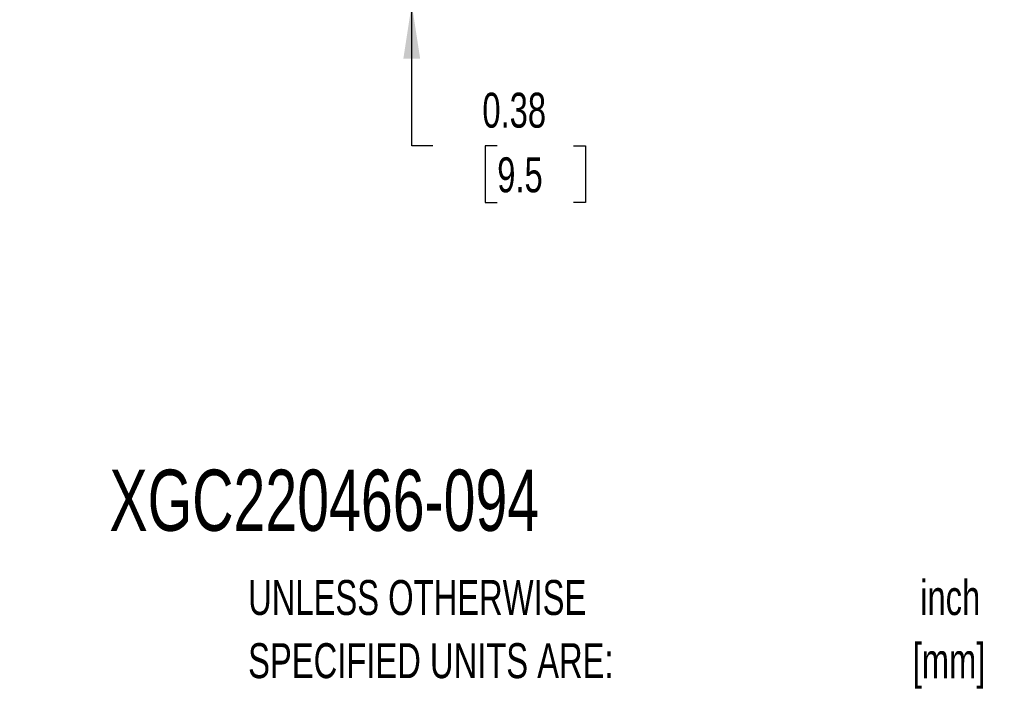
# Model space of a CAD drawing. Header units: inches. Extents: x 0.1 to 10.7, y 0.1 to 7.7.
# Tile 34 of 46: x 6.1 to 8.4, y 0.3 to 1.9. Entities that reach past the tile are written whole.
import ezdxf

# ---------------------------------------------------------------- set-up
doc = ezdxf.new("R2010")
doc.units = ezdxf.units.IN
doc.header["$MEASUREMENT"] = 0
doc.layers.add('DIMENSIONS', color=140, linetype='Continuous', lineweight=25)
doc.layers.add('TEXT', color=140, linetype='Continuous', lineweight=25)
doc.styles.add('SLDTEXTSTYLE0', font='TXT', dxfattribs={"width": 0.7})
doc.dimstyles.new('SLDDIMSTYLE3', dxfattribs={"dimtxt": 0.084961, "dimasz": 0.13, "dimexe": 0, "dimexo": 0.0625, "dimgap": 0.02124, "dimtad": 0, "dimtih": 1, "dimtoh": 1, "dimlfac": 24, "dimrnd": 1e-09, "dimdsep": 46, "dimtxsty": 'SLDTEXTSTYLE0', "dimsah": 1, "dimcen": 0.09, "dimadec": 0, "dimazin": 2, "dimtfac": 1, "dimtmove": 0, "dimatfit": 0, "dimfxl": 0, "dimfrac": 2, "dimtolj": 1, "dimtzin": 12, "dimarcsym": 0})

# ---------------------------------------------------------------- blocks, each defined once
blk = doc.blocks.new('_D_6')
at = {"layer": 'DIMENSIONS'}
for p, q in [((6.9888, 1.9143), (6.9888, 2.1643)), ((6.9061, 1.9143), (7.1138, 1.9143)), ((6.9061, 1.8987), (7.1138, 1.8987)), ((6.9888, 1.561), (6.9888, 1.8987)), ((7.0394, 1.561), (6.9888, 1.561)), ((7.1926, 1.561), (7.164, 1.561)), ((7.164, 1.561), (7.164, 1.426)), ((7.3744, 1.561), (7.4029, 1.561)), ((7.4029, 1.561), (7.4029, 1.426)), ((7.164, 1.426), (7.1926, 1.426)), ((7.4029, 1.426), (7.3744, 1.426))]:
    blk.add_line(p, q, dxfattribs=at)
for points in [[(6.9888, 1.9143), (7.0088, 2.0443), (6.9688, 2.0443)], [(6.9888, 1.8987), (6.9688, 1.7687), (7.0088, 1.7687)]]:
    blk.add_solid(points, dxfattribs=at)
at = {"layer": 'DIMENSIONS', "char_height": 0.08333, "attachment_point": 1, "style": 'SLDTEXTSTYLE0'}
for s, insert in [('0.38', (7.1572, 1.6874)), ('9.5', (7.1926, 1.5334))]:
    blk.add_mtext(s, dxfattribs=dict(at, insert=insert))

msp = doc.modelspace()

# ---------------------------------------------------------------- texts
at = {"layer": 'TEXT', "style": 'SLDTEXTSTYLE0'}
for s, insert, char_height, attachment_point in [('XGC220466-094', (6.26802, 0.78918), 0.1458333, 1), ('METRIC UNITS USED', (5.0582, 0.52614), 0.0833333, 1), ('UNLESS OTHERWISE', (6.59874, 0.52614), 0.0833333, 1), ('inch', (8.2726, 0.52604), 0.083333, 2), ('SPECIFIED UNITS ARE:', (6.59874, 0.37566), 0.0833333, 1), ('[mm]', (8.2698, 0.37555), 0.083333, 2)]:
    msp.add_mtext(s, dxfattribs=dict(at, insert=insert, char_height=char_height, attachment_point=attachment_point))

# ---------------------------------------------------------------- dimensions: what is measured, and where the dimension line sits
at = {"layer": 'DIMENSIONS'}
dim = msp.add_linear_dim(base=(6.98876, 1.89867), p1=(6.85612, 1.9143), p2=(6.85612, 1.89867), angle=90, dimstyle='SLDDIMSTYLE3', dxfattribs=at)
dim.commit()
dim.dimension.update_dxf_attribs({"geometry": '_D_6', "text_midpoint": (6.98876, 1.56099), "dimtype": 160})

doc.saveas('drawing.dxf')
